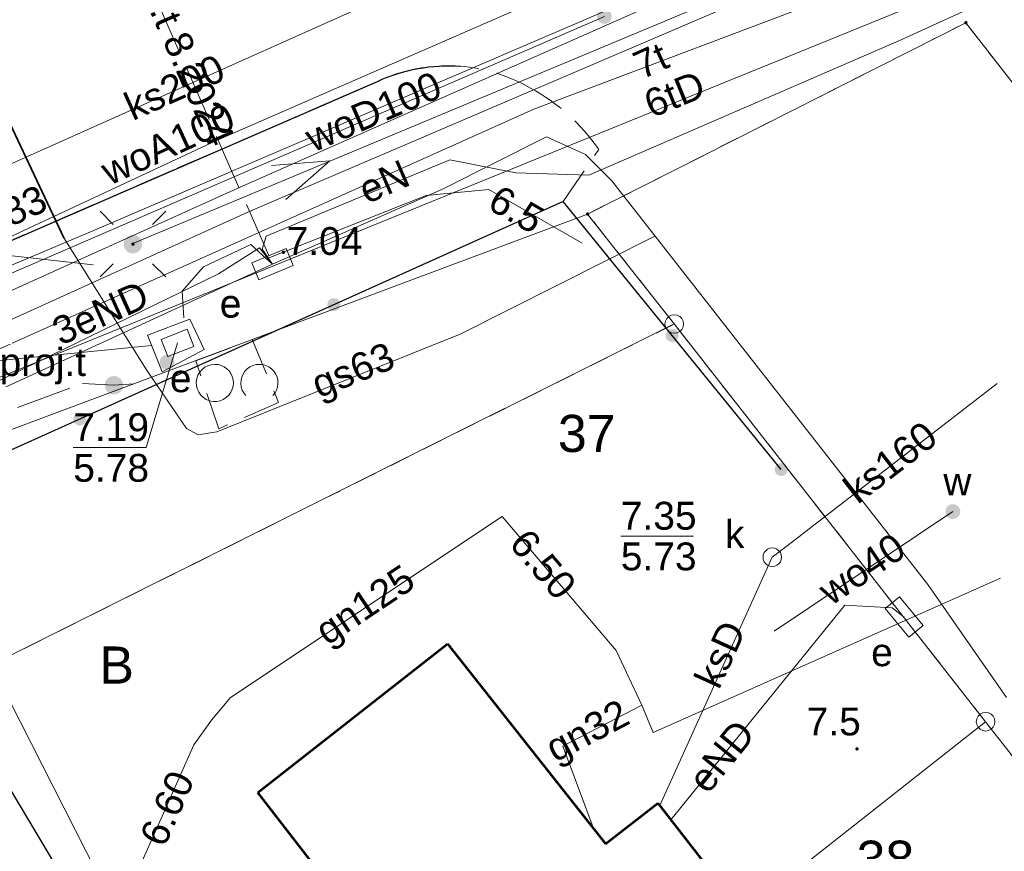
# Model space of a CAD drawing. Extents: x 5474185 to 5474933, y 5916077 to 5916824.
# Tile 234 of 256: x 5474776 to 5474802, y 5916254 to 5916277. Entities that reach past the tile are written whole.
import ezdxf
from ezdxf.enums import TextEntityAlignment as Align

# ---------------------------------------------------------------- set-up
doc = ezdxf.new("R2010")
doc.units = 0
for name, pattern in [('PRZER1-1', [1, 0.5, -0.5]), ('PRZER2-1', [1.5, 1, -0.5]), ('PRZER3-1', [2, 1.5, -0.5])]:
    doc.linetypes.add(name, pattern=pattern)
for name, color, linetype, lineweight in [('GEPPGD', 253, 'CONTINUOUS', 18), ('GESBLO', 253, 'CONTINUOUS', 18), ('GESBZO', 253, 'CONTINUOUS', 50), ('GESDZI', 253, 'CONTINUOUS', 18), ('GESDZI_O', 253, 'CONTINUOUS', 18), ('GESUZY', 253, 'CONTINUOUS', 18), ('GESUZY_O', 253, 'CONTINUOUS', 18), ('GSLKOG', 253, 'CONTINUOUS', 35), ('GSLKRW', 253, 'CONTINUOUS', 25), ('GSPWPN', 253, 'CONTINUOUS', 13), ('GSPWPN_O', 253, 'CONTINUOUS', 13), ('GSPWPS', 253, 'CONTINUOUS', 13), ('GSPWPS_O', 253, 'CONTINUOUS', 13), ('GSSKOA', 253, 'CONTINUOUS', 18), ('GSSKOD', 253, 'CONTINUOUS', 18), ('GSSZAD', 254, 'CONTINUOUS', 18), ('GULEPR', 254, 'CONTINUOUS', 18), ('GULEPR_O', 254, 'CONTINUOUS', 18), ('GULGPR', 254, 'CONTINUOUS', 18), ('GULGPR_O', 254, 'CONTINUOUS', 18), ('GULKPR', 7, 'CONTINUOUS', 18), ('GULKPR_O', 254, 'CONTINUOUS', 18), ('GULLOB', 254, 'CONTINUOUS', 35), ('GULTPR', 254, 'CONTINUOUS', 18), ('GULTPR_O', 254, 'CONTINUOUS', 18), ('GULWPR', 7, 'CONTINUOUS', 18), ('GULWPR_O', 254, 'CONTINUOUS', 18), ('GUPEMO', 254, 'CONTINUOUS', 18), ('GUPESE', 254, 'CONTINUOUS', 18), ('GUPESE_O', 254, 'CONTINUOUS', 18), ('GUPEUT', 254, 'CONTINUOUS', 18), ('GUPEUT_O', 254, 'CONTINUOUS', 18), ('GUPIWZ', 253, 'CONTINUOUS', 18), ('GUPIWZ_O', 253, 'CONTINUOUS', 18), ('GUPKSD', 61, 'CONTINUOUS', 18), ('GUPPRZ_O', 40, 'CONTINUOUS', 18), ('GUPTST', 253, 'CONTINUOUS', 18), ('GUPTST_O', 253, 'CONTINUOUS', 18), ('GUPWZA', 253, 'CONTINUOUS', 18), ('GUPWZA_O', 253, 'CONTINUOUS', 18), ('GUSIKP', 253, 'CONTINUOUS', 18)]:
    doc.layers.add(name, color=color, linetype=linetype, lineweight=lineweight)
doc.styles.add('Arial', font='arial.ttf')

msp = doc.modelspace()

# ---------------------------------------------------------------- hatches: boundary and pattern name
at = {"layer": 'GEPPGD'}
for points in [[(5474801.37, 5916276.545), (5474801.356094, 5916276.547202), (5474801.34355, 5916276.553594), (5474801.333594, 5916276.56355), (5474801.327202, 5916276.576094), (5474801.325, 5916276.59), (5474801.327202, 5916276.603906), (5474801.333594, 5916276.61645), (5474801.34355, 5916276.626406), (5474801.356094, 5916276.632798), (5474801.37, 5916276.635), (5474801.383906, 5916276.632798), (5474801.39645, 5916276.626406), (5474801.406406, 5916276.61645), (5474801.412798, 5916276.603906), (5474801.415, 5916276.59), (5474801.412798, 5916276.576094), (5474801.406406, 5916276.56355), (5474801.39645, 5916276.553594), (5474801.383906, 5916276.547202)], [(5474791.19, 5916271.395), (5474791.176094, 5916271.397202), (5474791.16355, 5916271.403594), (5474791.153594, 5916271.41355), (5474791.147202, 5916271.426094), (5474791.145, 5916271.44), (5474791.147202, 5916271.453906), (5474791.153594, 5916271.46645), (5474791.16355, 5916271.476406), (5474791.176094, 5916271.482798), (5474791.19, 5916271.485), (5474791.203906, 5916271.482798), (5474791.21645, 5916271.476406), (5474791.226406, 5916271.46645), (5474791.232798, 5916271.453906), (5474791.235, 5916271.44), (5474791.232798, 5916271.426094), (5474791.226406, 5916271.41355), (5474791.21645, 5916271.403594), (5474791.203906, 5916271.397202)]]:
    msp.add_hatch(color=256, dxfattribs=at).paths.add_polyline_path(points)
at = {"layer": 'GSLKOG'}
for points in [[(5474784.341572, 5916268.826083), (5474784.297104, 5916268.836552), (5474784.256862, 5916268.858176), (5474784.223586, 5916268.889478), (5474784.199547, 5916268.928326), (5474784.186381, 5916268.972071), (5474784.184986, 5916269.017734), (5474784.195456, 5916269.062202), (5474784.21708, 5916269.102445), (5474784.248382, 5916269.13572), (5474784.287229, 5916269.15976), (5474784.330974, 5916269.172926), (5474784.376638, 5916269.174321), (5474784.421106, 5916269.163851), (5474784.461348, 5916269.142227), (5474784.494624, 5916269.110925), (5474784.518663, 5916269.072078), (5474784.531829, 5916269.028332), (5474784.533224, 5916268.982669), (5474784.522754, 5916268.938201), (5474784.50113, 5916268.897959), (5474784.469828, 5916268.864683), (5474784.430981, 5916268.840643), (5474784.387236, 5916268.827477)], [(5474784.341572, 5916268.826083), (5474784.297104, 5916268.836552), (5474784.256862, 5916268.858176), (5474784.223586, 5916268.889478), (5474784.199547, 5916268.928326), (5474784.186381, 5916268.972071), (5474784.184986, 5916269.017734), (5474784.195456, 5916269.062202), (5474784.21708, 5916269.102445), (5474784.248382, 5916269.13572), (5474784.287229, 5916269.15976), (5474784.330974, 5916269.172926), (5474784.376638, 5916269.174321), (5474784.421106, 5916269.163851), (5474784.461348, 5916269.142227), (5474784.494624, 5916269.110925), (5474784.518663, 5916269.072078), (5474784.531829, 5916269.028332), (5474784.533224, 5916268.982669), (5474784.522754, 5916268.938201), (5474784.50113, 5916268.897959), (5474784.469828, 5916268.864683), (5474784.430981, 5916268.840643), (5474784.387236, 5916268.827477)], [(5474793.447047, 5916267.995923), (5474793.402605, 5916268.006502), (5474793.362414, 5916268.028222), (5474793.329215, 5916268.059604), (5474793.305269, 5916268.098509), (5474793.292209, 5916268.142287), (5474793.290923, 5916268.187953), (5474793.301502, 5916268.232395), (5474793.323222, 5916268.272586), (5474793.354604, 5916268.305785), (5474793.393509, 5916268.329731), (5474793.437287, 5916268.342791), (5474793.482953, 5916268.344077), (5474793.527395, 5916268.333498), (5474793.567586, 5916268.311778), (5474793.600785, 5916268.280396), (5474793.624731, 5916268.241491), (5474793.637791, 5916268.197713), (5474793.639077, 5916268.152047), (5474793.628498, 5916268.107605), (5474793.606778, 5916268.067414), (5474793.575396, 5916268.034215), (5474793.536491, 5916268.010269), (5474793.492713, 5916267.997209)], [(5474793.447047, 5916267.995923), (5474793.402605, 5916268.006502), (5474793.362414, 5916268.028222), (5474793.329215, 5916268.059604), (5474793.305269, 5916268.098509), (5474793.292209, 5916268.142287), (5474793.290923, 5916268.187953), (5474793.301502, 5916268.232395), (5474793.323222, 5916268.272586), (5474793.354604, 5916268.305785), (5474793.393509, 5916268.329731), (5474793.437287, 5916268.342791), (5474793.482953, 5916268.344077), (5474793.527395, 5916268.333498), (5474793.567586, 5916268.311778), (5474793.600785, 5916268.280396), (5474793.624731, 5916268.241491), (5474793.637791, 5916268.197713), (5474793.639077, 5916268.152047), (5474793.628498, 5916268.107605), (5474793.606778, 5916268.067414), (5474793.575396, 5916268.034215), (5474793.536491, 5916268.010269), (5474793.492713, 5916267.997209)], [(5474777.503362, 5916265.745679), (5474777.458894, 5916265.756149), (5474777.418652, 5916265.777773), (5474777.385376, 5916265.809075), (5474777.361337, 5916265.847922), (5474777.348171, 5916265.891668), (5474777.346776, 5916265.937331), (5474777.357246, 5916265.981799), (5474777.37887, 5916266.022041), (5474777.410172, 5916266.055317), (5474777.449019, 5916266.079357), (5474777.492764, 5916266.092523), (5474777.538428, 5916266.093917), (5474777.582896, 5916266.083448), (5474777.623138, 5916266.061824), (5474777.656414, 5916266.030522), (5474777.680453, 5916265.991674), (5474777.693619, 5916265.947929), (5474777.695014, 5916265.902266), (5474777.684544, 5916265.857798), (5474777.66292, 5916265.817555), (5474777.631618, 5916265.78428), (5474777.592771, 5916265.76024), (5474777.549026, 5916265.747074)], [(5474777.503362, 5916265.745679), (5474777.458894, 5916265.756149), (5474777.418652, 5916265.777773), (5474777.385376, 5916265.809075), (5474777.361337, 5916265.847922), (5474777.348171, 5916265.891668), (5474777.346776, 5916265.937331), (5474777.357246, 5916265.981799), (5474777.37887, 5916266.022041), (5474777.410172, 5916266.055317), (5474777.449019, 5916266.079357), (5474777.492764, 5916266.092523), (5474777.538428, 5916266.093917), (5474777.582896, 5916266.083448), (5474777.623138, 5916266.061824), (5474777.656414, 5916266.030522), (5474777.680453, 5916265.991674), (5474777.693619, 5916265.947929), (5474777.695014, 5916265.902266), (5474777.684544, 5916265.857798), (5474777.66292, 5916265.817555), (5474777.631618, 5916265.78428), (5474777.592771, 5916265.76024), (5474777.549026, 5916265.747074)], [(5474796.382047, 5916264.385923), (5474796.337605, 5916264.396502), (5474796.297414, 5916264.418222), (5474796.264215, 5916264.449604), (5474796.240269, 5916264.488509), (5474796.227209, 5916264.532287), (5474796.225923, 5916264.577953), (5474796.236502, 5916264.622395), (5474796.258222, 5916264.662586), (5474796.289604, 5916264.695785), (5474796.328509, 5916264.719731), (5474796.372287, 5916264.732791), (5474796.417953, 5916264.734077), (5474796.462395, 5916264.723498), (5474796.502586, 5916264.701778), (5474796.535785, 5916264.670396), (5474796.559731, 5916264.631491), (5474796.572791, 5916264.587713), (5474796.574077, 5916264.542047), (5474796.563498, 5916264.497605), (5474796.541778, 5916264.457414), (5474796.510396, 5916264.424215), (5474796.471491, 5916264.400269), (5474796.427713, 5916264.387209)]]:
    msp.add_hatch(color=256, dxfattribs=at).paths.add_polyline_path(points)
at = {"layer": 'GSPWPN'}
msp.add_hatch(color=256, dxfattribs=at).paths.add_polyline_path([(5474798.44, 5916256.995), (5474798.428353, 5916256.996533), (5474798.4175, 5916257.001029), (5474798.40818, 5916257.00818), (5474798.401029, 5916257.0175), (5474798.396533, 5916257.028353), (5474798.395, 5916257.04), (5474798.396533, 5916257.051647), (5474798.401029, 5916257.0625), (5474798.40818, 5916257.07182), (5474798.4175, 5916257.078971), (5474798.428353, 5916257.083467), (5474798.44, 5916257.085), (5474798.451647, 5916257.083467), (5474798.4625, 5916257.078971), (5474798.47182, 5916257.07182), (5474798.478971, 5916257.0625), (5474798.483467, 5916257.051647), (5474798.485, 5916257.04), (5474798.483467, 5916257.028353), (5474798.478971, 5916257.0175), (5474798.47182, 5916257.00818), (5474798.4625, 5916257.001029), (5474798.451647, 5916256.996533)])
at = {"layer": 'GSPWPS'}
msp.add_hatch(color=256, dxfattribs=at).paths.add_polyline_path([(5474783, 5916270.365), (5474782.988353, 5916270.366533), (5474782.9775, 5916270.371029), (5474782.96818, 5916270.37818), (5474782.961029, 5916270.3875), (5474782.956533, 5916270.398353), (5474782.955, 5916270.41), (5474782.956533, 5916270.421647), (5474782.961029, 5916270.4325), (5474782.96818, 5916270.44182), (5474782.9775, 5916270.448971), (5474782.988353, 5916270.453467), (5474783, 5916270.455), (5474783.011647, 5916270.453467), (5474783.0225, 5916270.448971), (5474783.03182, 5916270.44182), (5474783.038971, 5916270.4325), (5474783.043467, 5916270.421647), (5474783.045, 5916270.41), (5474783.043467, 5916270.398353), (5474783.038971, 5916270.3875), (5474783.03182, 5916270.37818), (5474783.0225, 5916270.371029), (5474783.011647, 5916270.366533)])
at = {"layer": 'GUPEMO'}
msp.add_hatch(color=256, dxfattribs=at).paths.add_polyline_path([(5474778.95, 5916270.38), (5474778.885295, 5916270.388519), (5474778.825, 5916270.413494), (5474778.773223, 5916270.453223), (5474778.733494, 5916270.505), (5474778.708519, 5916270.565295), (5474778.7, 5916270.63), (5474778.708519, 5916270.694705), (5474778.733494, 5916270.755), (5474778.773223, 5916270.806777), (5474778.825, 5916270.846506), (5474778.885295, 5916270.871481), (5474778.95, 5916270.88), (5474779.014705, 5916270.871481), (5474779.075, 5916270.846506), (5474779.126777, 5916270.806777), (5474779.166506, 5916270.755), (5474779.191481, 5916270.694705), (5474779.2, 5916270.63), (5474779.191481, 5916270.565295), (5474779.166506, 5916270.505), (5474779.126777, 5916270.453223), (5474779.075, 5916270.413494), (5474779.014705, 5916270.388519)])
at = {"layer": 'GUPEMO', "extrusion": (0, 0, -1)}
msp.add_hatch(color=256, dxfattribs=at).paths.add_polyline_path([(-5474778.952013, 5916270.585045), (-5474778.963788, 5916270.587164), (-5474778.974849, 5916270.592483), (-5474778.983417, 5916270.599862), (-5474778.990557, 5916270.610503), (-5474778.994323, 5916270.622223), (-5474778.994986, 5916270.631113), (-5474778.993117, 5916270.642881), (-5474778.988133, 5916270.653893), (-5474778.980065, 5916270.663482), (-5474778.971281, 5916270.66965), (-5474778.961881, 5916270.673403), (-5474778.948913, 5916270.674987), (-5474778.936551, 5916270.672943), (-5474778.925521, 5916270.66776), (-5474778.915236, 5916270.658574), (-5474778.908715, 5916270.647903), (-5474778.905468, 5916270.636476), (-5474778.90539, 5916270.624091), (-5474778.90813, 5916270.61351), (-5474778.913133, 5916270.604196), (-5474778.920459, 5916270.596054), (-5474778.929534, 5916270.589923), (-5474778.94018, 5916270.586084)])
at = {"layer": 'GUPEUT'}
msp.add_hatch(color=256, dxfattribs=at).paths.add_polyline_path([(5474779.87, 5916267.25), (5474779.818236, 5916267.256815), (5474779.77, 5916267.276795), (5474779.728579, 5916267.308579), (5474779.696795, 5916267.35), (5474779.676815, 5916267.398236), (5474779.67, 5916267.45), (5474779.676815, 5916267.501764), (5474779.696795, 5916267.55), (5474779.728579, 5916267.591421), (5474779.77, 5916267.623205), (5474779.818236, 5916267.643185), (5474779.87, 5916267.65), (5474779.921764, 5916267.643185), (5474779.97, 5916267.623205), (5474780.011421, 5916267.591421), (5474780.043205, 5916267.55), (5474780.063185, 5916267.501764), (5474780.07, 5916267.45), (5474780.063185, 5916267.398236), (5474780.043205, 5916267.35), (5474780.011421, 5916267.308579), (5474779.97, 5916267.276795), (5474779.921764, 5916267.256815)])
at = {"layer": 'GUPTST'}
msp.add_hatch(color=256, dxfattribs=at).paths.add_polyline_path([(5474778.44, 5916266.58), (5474778.375295, 5916266.588519), (5474778.315, 5916266.613494), (5474778.263223, 5916266.653223), (5474778.223494, 5916266.705), (5474778.198519, 5916266.765295), (5474778.19, 5916266.83), (5474778.198519, 5916266.894705), (5474778.223494, 5916266.955), (5474778.263223, 5916267.006777), (5474778.315, 5916267.046506), (5474778.375295, 5916267.071481), (5474778.44, 5916267.08), (5474778.504705, 5916267.071481), (5474778.565, 5916267.046506), (5474778.616777, 5916267.006777), (5474778.656506, 5916266.955), (5474778.681481, 5916266.894705), (5474778.69, 5916266.83), (5474778.681481, 5916266.765295), (5474778.656506, 5916266.705), (5474778.616777, 5916266.653223), (5474778.565, 5916266.613494), (5474778.504705, 5916266.588519)])
at = {"layer": 'GUPWZA'}
for points in [[(5474791.615781, 5916276.561472), (5474791.565223, 5916276.574505), (5474791.519762, 5916276.600179), (5474791.482494, 5916276.636745), (5474791.45596, 5916276.68171), (5474791.441968, 5916276.732011), (5474791.441472, 5916276.784219), (5474791.454505, 5916276.834777), (5474791.480179, 5916276.880238), (5474791.516745, 5916276.917506), (5474791.56171, 5916276.94404), (5474791.612011, 5916276.958032), (5474791.664219, 5916276.958528), (5474791.714777, 5916276.945495), (5474791.760238, 5916276.919821), (5474791.797506, 5916276.883255), (5474791.82404, 5916276.83829), (5474791.838032, 5916276.787989), (5474791.838528, 5916276.735781), (5474791.825495, 5916276.685223), (5474791.799821, 5916276.639762), (5474791.763255, 5916276.602494), (5474791.71829, 5916276.57596), (5474791.667989, 5916276.561968)], [(5474801.034436, 5916263.230522), (5474800.982315, 5916263.233583), (5474800.932763, 5916263.250029), (5474800.889155, 5916263.27874), (5474800.854465, 5916263.317759), (5474800.831055, 5916263.364427), (5474800.820522, 5916263.415564), (5474800.823583, 5916263.467685), (5474800.840029, 5916263.517237), (5474800.86874, 5916263.560845), (5474800.907759, 5916263.595535), (5474800.954427, 5916263.618945), (5474801.005564, 5916263.629478), (5474801.057685, 5916263.626417), (5474801.107237, 5916263.609971), (5474801.150845, 5916263.58126), (5474801.185535, 5916263.542241), (5474801.208945, 5916263.495573), (5474801.219478, 5916263.444436), (5474801.216417, 5916263.392315), (5474801.199971, 5916263.342763), (5474801.17126, 5916263.299155), (5474801.132241, 5916263.264465), (5474801.085573, 5916263.241055)]]:
    msp.add_hatch(color=256, dxfattribs=at).paths.add_polyline_path(points)

# ---------------------------------------------------------------- linework, layer by layer
at = {"layer": 'GEPPGD', "elevation": 10.24, "flags": 128}
for points in [[(5474793.52, 5916268.73), (5474793.597254, 5916268.717764), (5474793.666946, 5916268.682254), (5474793.722254, 5916268.626946), (5474793.757764, 5916268.557254), (5474793.77, 5916268.48), (5474793.757764, 5916268.402746), (5474793.722254, 5916268.333054), (5474793.666946, 5916268.277746), (5474793.597254, 5916268.242236), (5474793.52, 5916268.23), (5474793.442746, 5916268.242236), (5474793.373054, 5916268.277746), (5474793.317746, 5916268.333054), (5474793.282236, 5916268.402746), (5474793.27, 5916268.48), (5474793.282236, 5916268.557254), (5474793.317746, 5916268.626946), (5474793.373054, 5916268.682254), (5474793.442746, 5916268.717764), (5474793.52, 5916268.73)], [(5474801.9, 5916258.02), (5474801.977254, 5916258.007764), (5474802.046946, 5916257.972254), (5474802.102254, 5916257.916946), (5474802.137764, 5916257.847254), (5474802.15, 5916257.77), (5474802.137764, 5916257.692746), (5474802.102254, 5916257.623054), (5474802.046946, 5916257.567746), (5474801.977254, 5916257.532236), (5474801.9, 5916257.52), (5474801.822746, 5916257.532236), (5474801.753054, 5916257.567746), (5474801.697746, 5916257.623054), (5474801.662236, 5916257.692746), (5474801.65, 5916257.77), (5474801.662236, 5916257.847254), (5474801.697746, 5916257.916946), (5474801.753054, 5916257.972254), (5474801.822746, 5916258.007764), (5474801.9, 5916258.02)]]:
    msp.add_lwpolyline(points, close=True, dxfattribs=at)
at = {"layer": 'GESBLO', "linetype": 'Continuous', "lineweight": 13}
for p, q in [((5474782.31, 5916255.87, 10.18), (5474787.42, 5916259.87, 10.18)), ((5474787.42, 5916259.87, 10.18), (5474791.67, 5916254.48, 10.18)), ((5474786.51, 5916250.46, 10.18), (5474782.31, 5916255.87, 10.18)), ((5474791.67, 5916254.48, 10.18), (5474793.08, 5916255.58, 10.18)), ((5474793.08, 5916255.58, 10.18), (5474796.13, 5916251.65, 10.18))]:
    msp.add_line(p, q, dxfattribs=at)
at = {"layer": 'GESBZO', "linetype": 'Continuous', "lineweight": 53}
for p, q in [((5474782.31, 5916255.87, 10.18), (5474787.42, 5916259.87, 10.18)), ((5474787.42, 5916259.87, 10.18), (5474791.67, 5916254.48, 10.18)), ((5474786.51, 5916250.46, 10.18), (5474782.31, 5916255.87, 10.18)), ((5474791.67, 5916254.48, 10.18), (5474793.08, 5916255.58, 10.18)), ((5474793.08, 5916255.58, 10.18), (5474796.13, 5916251.65, 10.18))]:
    msp.add_line(p, q, dxfattribs=at)
at = {"layer": 'GESDZI', "linetype": 'Continuous', "lineweight": 13}
for p, q in [((5474791.19, 5916271.44, 10.22), (5474801.37, 5916276.59, 10.22)), ((5474801.37, 5916276.59, 10.22), (5474804.69, 5916272.31, 10.22)), ((5474770.72, 5916263.78, 10.22), (5474791.19, 5916271.44, 10.22)), ((5474791.19, 5916271.44, 10.22), (5474770.72, 5916263.78, 10.22)), ((5474793.52, 5916268.48, 10.22), (5474791.19, 5916271.44, 10.22)), ((5474775.14, 5916259.3, 10.22), (5474793.52, 5916268.48, 10.22)), ((5474793.52, 5916268.48, 10.22), (5474775.14, 5916259.3, 10.22)), ((5474801.9, 5916257.77, 10.22), (5474793.52, 5916268.48, 10.22)), ((5474781.87, 5916246.08, 10.22), (5474775.14, 5916259.3, 10.22)), ((5474775.14, 5916259.3, 10.22), (5474781.87, 5916246.08, 10.22)), ((5474801.9, 5916257.77, 10.22), (5474783.85, 5916243.55, 10.22)), ((5474783.85, 5916243.55, 10.22), (5474801.9, 5916257.77, 10.22)), ((5474810.28, 5916247.07, 10.22), (5474801.9, 5916257.77, 10.22))]:
    msp.add_line(p, q, dxfattribs=at)
at = {"layer": 'GESUZY', "linetype": 'PRZER1-1', "lineweight": 13}
for p, q in [((5474791.19, 5916271.44, 10.08), (5474801.37, 5916276.59, 10.08)), ((5474801.37, 5916276.59, 10.08), (5474804.69, 5916272.31, 10.08)), ((5474793.52, 5916268.48, 10.08), (5474791.19, 5916271.44, 10.08)), ((5474793.52, 5916268.48, 10.08), (5474775.14, 5916259.3, 10.08)), ((5474775.14, 5916259.3, 10.08), (5474793.52, 5916268.48, 10.08)), ((5474801.9, 5916257.77, 10.08), (5474793.52, 5916268.48, 10.08)), ((5474810.28, 5916247.07, 10.08), (5474801.9, 5916257.77, 10.08))]:
    msp.add_line(p, q, dxfattribs=at)
at = {"layer": 'GSLKOG', "linetype": 'Continuous', "lineweight": 30}
for p, q in [((5474790.53, 5916271.78, 10.18), (5474771.35, 5916263.14, 10.18)), ((5474796.4, 5916264.56, 10.18), (5474790.53, 5916271.78, 10.18)), ((5474771.35, 5916263.14, 10.18), (5474778.7, 5916250.83, 10.18))]:
    msp.add_line(p, q, dxfattribs=at)
at = {"layer": 'GSLKRW', "linetype": 'Continuous', "lineweight": 30, "elevation": 10.18, "flags": 128}
msp.add_lwpolyline([(5474774.66, 5916270.29), (5474785.53, 5916275.01)], dxfattribs=at)
at = {"layer": 'GSLKRW', "linetype": 'Continuous', "lineweight": 30, "extrusion": (0, 0, -1)}
msp.add_arc((-5474787.446846, 5916270.861501, -10.18), 4.569939, 65.200339, 94.054943, dxfattribs=at)
at = {"layer": 'GSSKOA', "linetype": 'PRZER3-1', "lineweight": 13, "elevation": 10.18}
msp.add_lwpolyline([(5474774.66, 5916270.29), (5474785.53, 5916275.01)], dxfattribs=at)
at = {"layer": 'GSSKOA', "linetype": 'PRZER3-1', "lineweight": 13, "extrusion": (0, 0, -1)}
msp.add_arc((-5474787.446846, 5916270.861501, -10.18), 4.569939, 65.200339, 94.054943, dxfattribs=at)
at = {"layer": 'GSSKOD', "linetype": 'PRZER2-1', "lineweight": 13, "elevation": 10.18}
for points in [[(5474785.53, 5916275.01), (5474774.66, 5916270.29), (5474768.21, 5916267.41), (5474765.5, 5916266.15), (5474766.98, 5916262.73), (5474765.52, 5916262.06), (5474765.66, 5916261.74), (5474765.75, 5916261.81)], [(5474765.75, 5916261.81), (5474766.95, 5916262.31), (5474767.42, 5916262.52), (5474770.23, 5916263.72), (5474770.69, 5916263.94), (5474771.35, 5916263.14), (5474790.53, 5916271.78), (5474791.49, 5916273.18)]]:
    msp.add_lwpolyline(points, dxfattribs=at)
at = {"layer": 'GSSKOD', "linetype": 'PRZER2-1', "lineweight": 13}
for centre, radius, start, end in [((5474787.419269, 5916271.012163, 10.18), 4.421769, 59.702607, 115.294147), ((5474787.167877, 5916270.211118, 10.18), 5.243568, 34.485318, 61.747038)]:
    msp.add_arc(centre, radius, start, end, dxfattribs=at)
at = {"layer": 'GSSZAD', "linetype": 'PRZER2-1', "lineweight": 13}
for p, q in [((5474780.64, 5916267.49, 10.1), (5474782.16, 5916268.06, 10.1)), ((5474782.16, 5916268.06, 10.1), (5474782.87, 5916266.37, 10.1)), ((5474781.26, 5916265.66, 10.1), (5474780.64, 5916267.49, 10.1)), ((5474782.87, 5916266.37, 10.1), (5474781.26, 5916265.66, 10.1))]:
    msp.add_line(p, q, dxfattribs=at)
at = {"layer": 'GSSZAD', "elevation": 10.1, "flags": 128}
msp.add_lwpolyline([(5474781.155, 5916267.393208), (5474781.241824, 5916267.385612), (5474781.32601, 5916267.363054), (5474781.405, 5916267.326221), (5474781.476394, 5916267.27623), (5474781.538022, 5916267.214602), (5474781.588013, 5916267.143208), (5474781.624846, 5916267.064218), (5474781.647404, 5916266.980032), (5474781.655, 5916266.893208), (5474781.647404, 5916266.806384), (5474781.624846, 5916266.722198), (5474781.588013, 5916266.643208), (5474781.532875, 5916266.565778), (5474781.464079, 5916266.500181), (5474781.384113, 5916266.44879), (5474781.295866, 5916266.413462), (5474781.202528, 5916266.395472), (5474781.107472, 5916266.395472), (5474781.014134, 5916266.413462), (5474780.925887, 5916266.44879), (5474780.845921, 5916266.500181), (5474780.777125, 5916266.565778), (5474780.721987, 5916266.643208), (5474780.6825, 5916266.729674), (5474780.660089, 5916266.822051), (5474780.655566, 5916266.916999), (5474780.669094, 5916267.011087), (5474780.700184, 5916267.100916), (5474780.747712, 5916267.183236), (5474780.80996, 5916267.255075), (5474780.88468, 5916267.313835), (5474780.969169, 5916267.357392), (5474781.060374, 5916267.384172), (5474781.155, 5916267.393208)], close=True, dxfattribs=at)
msp.add_lwpolyline([(5474781.989697, 5916266.551809), (5474781.934845, 5916266.622155), (5474781.893367, 5916266.701129), (5474781.866581, 5916266.786216), (5474781.855342, 5916266.874709), (5474781.860007, 5916266.96379), (5474781.880427, 5916267.050625), (5474781.915952, 5916267.13245), (5474781.965451, 5916267.20666), (5474782.02735, 5916267.270892), (5474782.099678, 5916267.323104), (5474782.180132, 5916267.361632), (5474782.266152, 5916267.385251), (5474782.355, 5916267.393208), (5474782.443848, 5916267.385251), (5474782.529868, 5916267.361632), (5474782.610322, 5916267.323104), (5474782.68265, 5916267.270892), (5474782.744549, 5916267.20666), (5474782.794048, 5916267.13245), (5474782.829573, 5916267.050625), (5474782.849993, 5916266.96379), (5474782.854658, 5916266.874709), (5474782.843419, 5916266.786216), (5474782.816633, 5916266.701129), (5474782.775155, 5916266.622155), (5474782.720303, 5916266.551809)], dxfattribs=at)
at = {"layer": 'GULEPR', "linetype": 'Continuous', "lineweight": 13}
for p, q in [((5474800.5, 5916279.66, 10.14), (5474778.95, 5916270.65, 10.14)), ((5474799.57, 5916276.1, 10.14), (5474804.3, 5916278.27, 10.14)), ((5474791.22, 5916272.49, 10.14), (5474799.57, 5916276.1, 10.14)), ((5474787.28, 5916272.11, 10.14), (5474790.08, 5916273.52, 10.14)), ((5474790.08, 5916273.52, 10.14), (5474791.13, 5916273.04, 10.14)), ((5474791.13, 5916273.04, 10.14), (5474791.84, 5916272.33, 10.14)), ((5474782.54, 5916270.84, 10.14), (5474787.48, 5916272.9, 10.14)), ((5474787.48, 5916272.9, 10.14), (5474789.26, 5916272.55, 10.14)), ((5474789.26, 5916272.55, 10.14), (5474791.22, 5916272.49, 10.14)), ((5474791.84, 5916272.33, 10.14), (5474800.35, 5916261.47, 10.14)), ((5474782.55, 5916270.23, 10.14), (5474786.84, 5916271.94, 10.14)), ((5474782.71, 5916270.09, 10.14), (5474787.28, 5916272.11, 10.14)), ((5474786.84, 5916271.94, 10.14), (5474788.53, 5916272.1, 10.14)), ((5474788.53, 5916272.1, 10.14), (5474791.04, 5916270.66, 10.14)), ((5474782.43, 5916270.49, 10.14), (5474782.54, 5916270.84, 10.14)), ((5474780.85, 5916270.02, 10.14), (5474782.12, 5916270.62, 10.14)), ((5474781.25, 5916269.83, 10.14), (5474782.36, 5916270.53, 10.14)), ((5474782.12, 5916270.62, 10.14), (5474782.55, 5916270.23, 10.14)), ((5474782.36, 5916270.53, 10.14), (5474782.71, 5916270.09, 10.14)), ((5474782.71, 5916270.09, 10.14), (5474782.43, 5916270.49, 10.14)), ((5474756.55, 5916258.05, 10.14), (5474782.71, 5916270.09, 10.14)), ((5474780.28, 5916269.36, 10.14), (5474780.85, 5916270.02, 10.14)), ((5474769.3, 5916264.01, 10.14), (5474781.25, 5916269.83, 10.14)), ((5474780.32, 5916268.65, 10.14), (5474780.28, 5916269.36, 10.14)), ((5474800.35, 5916261.47, 10.14), (5474802.46, 5916258.42, 10.14)), ((5474798.11, 5916260.91, 10.14), (5474793.43, 5916255.13, 10.14)), ((5474799.39, 5916260.84, 10.14), (5474798.11, 5916260.91, 10.14)), ((5474799.71, 5916260.59, 10.14), (5474799.39, 5916260.84, 10.14))]:
    msp.add_line(p, q, dxfattribs=at)
at = {"layer": 'GULEPR', "linetype": 'Continuous', "lineweight": 18, "elevation": 10.14, "flags": 128}
for points in [[(5474750.42, 5916273.12), (5474777.88, 5916270.07)], [(5474782.55, 5916270.23), (5474782.71, 5916270.09)], [(5474773.28, 5916267.29), (5474779.45, 5916267.9)]]:
    msp.add_lwpolyline(points, dxfattribs=at)
at = {"layer": 'GULEPR', "elevation": 10.14, "flags": 128}
msp.add_lwpolyline([(5474783.063952, 5916271.828091), (5474784.254994, 5916272.868004), (5474782.678212, 5916272.750698)], dxfattribs=at)
at = {"layer": 'GULGPR', "linetype": 'Continuous', "lineweight": 13}
for p, q in [((5474842.34, 5916298.95, 10.14), (5474781.76, 5916272.13, 10.14)), ((5474842.34, 5916298.95, 10.14), (5474781.76, 5916272.13, 10.14)), ((5474773.01, 5916279.46, 10.14), (5474777.09, 5916270.8, 10.14)), ((5474781.76, 5916272.13, 10.14), (5474755.57, 5916260.3, 10.14)), ((5474781.76, 5916272.13, 10.14), (5474755.57, 5916260.3, 10.14)), ((5474777.09, 5916270.8, 10.14), (5474779.32, 5916267.25, 10.14)), ((5474787.76, 5916268.21, 10.14), (5474793, 5916270.84, 10.14)), ((5474781.21, 5916265.58, 10.14), (5474787.76, 5916268.21, 10.14)), ((5474779.32, 5916267.25, 10.14), (5474780.39, 5916265.67, 10.14)), ((5474780.39, 5916265.67, 10.14), (5474780.71, 5916265.5, 10.14)), ((5474780.71, 5916265.5, 10.14), (5474781.21, 5916265.58, 10.14)), ((5474781.58, 5916258.42, 10.14), (5474788.89, 5916263.3, 10.14)), ((5474788.89, 5916263.3, 10.14), (5474791.96, 5916259.69, 10.14)), ((5474791.96, 5916259.69, 10.14), (5474792.65, 5916258.22, 10.14)), ((5474781.07, 5916257.81, 10.14), (5474781.58, 5916258.42, 10.14)), ((5474790.52, 5916257.11, 10.14), (5474792.65, 5916258.22, 10.14)), ((5474792.65, 5916258.22, 10.14), (5474792.95, 5916257.48, 10.14)), ((5474780.59, 5916257.15, 10.14), (5474781.07, 5916257.81, 10.14)), ((5474778.68, 5916252.86, 10.14), (5474780.59, 5916257.15, 10.14)), ((5474791.37, 5916254.85, 10.14), (5474790.52, 5916257.11, 10.14))]:
    msp.add_line(p, q, dxfattribs=at)
at = {"layer": 'GULGPR', "linetype": 'Continuous', "lineweight": 18, "elevation": 10.14, "flags": 128}
msp.add_lwpolyline([(5474792.95, 5916257.48), (5474802.3, 5916261.64)], dxfattribs=at)
at = {"layer": 'GULKPR', "linetype": 'Continuous', "lineweight": 13}
for p, q in [((5474796.56, 5916262.51, 10.14), (5474802.21, 5916266.88, 10.14)), ((5474796.16, 5916262.2, 10.14), (5474796.56, 5916262.51, 10.14))]:
    msp.add_line(p, q, dxfattribs=at)
at = {"layer": 'GULKPR', "linetype": 'Continuous', "lineweight": 18, "elevation": 10.14, "flags": 128}
for points in [[(5474765.57, 5916268.28), (5474794.63, 5916281.28)], [(5474793.13, 5916255.52), (5474796.16, 5916262.2)]]:
    msp.add_lwpolyline(points, dxfattribs=at)
at = {"layer": 'GULLOB', "linetype": 'Continuous', "lineweight": 35, "elevation": 10.12, "flags": 128}
msp.add_lwpolyline([(5474773.01, 5916279.46), (5474777.09, 5916270.8)], dxfattribs=at)
at = {"layer": 'GULTPR', "linetype": 'PRZER3-1', "lineweight": 13}
for p, q in [((5474782.61, 5916270.32, 10.14), (5474777.64, 5916281.63, 10.14)), ((5474773.97, 5916265.53, 10.14), (5474777.59, 5916266.88, 10.14)), ((5474777.59, 5916266.88, 10.14), (5474778.44, 5916266.83, 10.14))]:
    msp.add_line(p, q, dxfattribs=at)
at = {"layer": 'GULTPR', "linetype": 'Continuous', "lineweight": 13}
for p, q in [((5474777.92, 5916271.01, 10.14), (5474800.95, 5916280.9, 10.14)), ((5474789.74, 5916274.26, 10.14), (5474798.2, 5916277.46, 10.14)), ((5474770.24, 5916265.51, 10.14), (5474789.74, 5916274.26, 10.14)), ((5474770.13, 5916267.71, 10.14), (5474777.92, 5916271.01, 10.14))]:
    msp.add_line(p, q, dxfattribs=at)
at = {"layer": 'GULTPR', "linetype": 'Continuous', "lineweight": 18, "elevation": 10.14, "flags": 128}
msp.add_lwpolyline([(5474761.79, 5916261.53), (5474801.18, 5916277.56)], dxfattribs=at)
at = {"layer": 'GULTPR', "linetype": 'PRZER3-1', "lineweight": 18, "elevation": 10.14}
msp.add_lwpolyline([(5474778.98, 5916266.87), (5474778.44, 5916266.83)], dxfattribs=at)
at = {"layer": 'GULWPR', "linetype": 'Continuous', "lineweight": 13}
for p, q in [((5474782.04, 5916271.49, 10.14), (5474833.46, 5916293.52, 10.14)), ((5474819.99, 5916290.37, 10.14), (5474781.2, 5916273.42, 10.14)), ((5474791.64, 5916276.76, 10.14), (5474766.15, 5916265.73, 10.14)), ((5474752.87, 5916260.17, 10.14), (5474781.2, 5916273.42, 10.14)), ((5474755.87, 5916259.61, 10.14), (5474782.04, 5916271.49, 10.14))]:
    msp.add_line(p, q, dxfattribs=at)
at = {"layer": 'GULWPR', "linetype": 'Continuous', "lineweight": 18, "elevation": 10.14, "flags": 128}
msp.add_lwpolyline([(5474801.02, 5916263.43), (5474796.21, 5916260.21)], dxfattribs=at)
at = {"layer": 'GUPEMO', "elevation": 10.16, "flags": 128}
for points in [[(5474778.066117, 5916271.513883), (5474778.41967, 5916271.16033)], [(5474779.833883, 5916271.513883), (5474779.48033, 5916271.16033)], [(5474778.066117, 5916269.746117), (5474778.41967, 5916270.09967)], [(5474779.833883, 5916269.746117), (5474779.48033, 5916270.09967)]]:
    msp.add_lwpolyline(points, dxfattribs=at)
at = {"layer": 'GUPESE'}
for points in [[(5474783.076362, 5916270.512231, 10.16), (5474783.267602, 5916270.050249, 10.16), (5474782.343638, 5916269.667769, 10.16), (5474782.152398, 5916270.129751, 10.16)], [(5474799.200006, 5916260.818924, 10.16), (5474799.587143, 5916261.135349, 10.16), (5474800.219994, 5916260.361076, 10.16), (5474799.832857, 5916260.044651, 10.16)]]:
    msp.add_3dface(points, dxfattribs=at)
at = {"layer": 'GUPIWZ', "elevation": 10.18, "flags": 128}
msp.add_lwpolyline([(5474796.16, 5916262.45), (5474796.224705, 5916262.441481), (5474796.285, 5916262.416506), (5474796.336777, 5916262.376777), (5474796.376506, 5916262.325), (5474796.401481, 5916262.264705), (5474796.41, 5916262.2), (5474796.401481, 5916262.135295), (5474796.376506, 5916262.075), (5474796.336777, 5916262.023223), (5474796.285, 5916261.983494), (5474796.224705, 5916261.958519), (5474796.16, 5916261.95), (5474796.095295, 5916261.958519), (5474796.035, 5916261.983494), (5474795.983223, 5916262.023223), (5474795.943494, 5916262.075), (5474795.918519, 5916262.135295), (5474795.91, 5916262.2), (5474795.918519, 5916262.264705), (5474795.943494, 5916262.325), (5474795.983223, 5916262.376777), (5474796.035, 5916262.416506), (5474796.095295, 5916262.441481), (5474796.16, 5916262.45)], close=True, dxfattribs=at)
at = {"layer": 'GUPIWZ'}
msp.add_3dface([(5474780.590198, 5916267.873302, 10.18), (5474779.891434, 5916267.600854, 10.18), (5474779.709802, 5916268.066698, 10.18), (5474780.408566, 5916268.339146, 10.18)], dxfattribs=at)
at = {"layer": 'GUPKSD', "elevation": 10.16, "flags": 128}
msp.add_lwpolyline([(5474796.16, 5916262.45), (5474796.224705, 5916262.441481), (5474796.285, 5916262.416506), (5474796.336777, 5916262.376777), (5474796.376506, 5916262.325), (5474796.401481, 5916262.264705), (5474796.41, 5916262.2), (5474796.401481, 5916262.135295), (5474796.376506, 5916262.075), (5474796.336777, 5916262.023223), (5474796.285, 5916261.983494), (5474796.224705, 5916261.958519), (5474796.16, 5916261.95), (5474796.095295, 5916261.958519), (5474796.035, 5916261.983494), (5474795.983223, 5916262.023223), (5474795.943494, 5916262.075), (5474795.918519, 5916262.135295), (5474795.91, 5916262.2), (5474795.918519, 5916262.264705), (5474795.943494, 5916262.325), (5474795.983223, 5916262.376777), (5474796.035, 5916262.416506), (5474796.095295, 5916262.441481), (5474796.16, 5916262.45)], close=True, dxfattribs=at)
at = {"layer": 'GUPPRZ_O', "linetype": 'Continuous', "lineweight": 13}
for p, q in [((5474780.148515, 5916267.973908, 10.8), (5474779.305198, 5916265.154573, 10.8)), ((5474779.305198, 5916265.154573, 10.8), (5474777.345198, 5916265.154573, 10.8))]:
    msp.add_line(p, q, dxfattribs=at)
at = {"layer": 'GUPPRZ_O', "linetype": 'Continuous', "lineweight": 13, "elevation": 10.8, "flags": 128}
msp.add_lwpolyline([(5474792.083394, 5916262.76984), (5474794.043394, 5916262.76984)], dxfattribs=at)
at = {"layer": 'GUSIKP', "linetype": 'Continuous', "lineweight": 13}
for p, q in [((5474779.34, 5916268.18, 10.14), (5474780.48, 5916268.61, 10.14)), ((5474780.48, 5916268.61, 10.14), (5474780.87, 5916267.79, 10.14)), ((5474779.74, 5916267.19, 10.14), (5474779.34, 5916268.18, 10.14)), ((5474780.87, 5916267.79, 10.14), (5474779.74, 5916267.19, 10.14))]:
    msp.add_line(p, q, dxfattribs=at)

# ---------------------------------------------------------------- texts
at = {"layer": 'GESDZI_O', "linetype": 'Continuous', "lineweight": 0, "style": 'Arial'}
for s, p in [('37', (5474790.388853, 5916265.033706, 10.8)), ('38', (5474798.429385, 5916253.569897, 10.8))]:
    msp.add_text(s, height=1, dxfattribs=at).set_placement(p)
at = {"layer": 'GESUZY_O', "linetype": 'Continuous', "lineweight": 0, "style": 'Arial'}
msp.add_text('B', height=1, dxfattribs=at).set_placement((5474778.047301, 5916258.79705, 10.8))
at = {"layer": 'GSPWPN_O', "linetype": 'Continuous', "lineweight": 0, "style": 'Arial'}
msp.add_text('7.5', height=0.75, dxfattribs=at).set_placement((5474797.086508, 5916257.403374, 10.8))
at = {"layer": 'GSPWPS_O', "linetype": 'Continuous', "lineweight": 0, "style": 'Arial'}
msp.add_text('6.83', height=0.75, rotation=24.45734, dxfattribs=at).set_placement((5474774.855926, 5916270.724691, 10.8))
msp.add_text('7.04', height=0.75, dxfattribs=at).set_placement((5474783.087222, 5916270.339077, 10.8))
at = {"layer": 'GULEPR_O', "linetype": 'Continuous', "lineweight": 0, "style": 'Arial'}
for s, rotation, p in [('eN', 23.67889, (5474785.857352, 5916271.970087, 10.8)), ('3eND', 24.147058, (5474778.226553, 5916268.437524, 10.8)), ('eND', 51.006695, (5474795.083251, 5916256.60886, 10.8))]:
    msp.add_text(s, height=0.75, rotation=rotation, dxfattribs=at).set_placement(p, align=Align.CENTER)
at = {"layer": 'GULGPR_O', "linetype": 'Continuous', "lineweight": 0, "style": 'Arial'}
for s, rotation, p in [('gs63', 21.876785, (5474785.009016, 5916266.897144, 10.8)), ('gn125', 33.726207, (5474785.397946, 5916260.615914, 10.8)), ('gn32', 27.525243, (5474791.350022, 5916257.203845, 10.8))]:
    msp.add_text(s, height=0.75, rotation=rotation, dxfattribs=at).set_placement(p, align=Align.CENTER)
at = {"layer": 'GULKPR_O', "linetype": 'Continuous', "lineweight": 0, "style": 'Arial'}
for s, rotation, p in [('ks200', 24.101351, (5474780.219842, 5916274.512106, 10.8)), ('ks160', 37.720201, (5474799.564552, 5916264.462856, 10.8)), ('ksD', 65.559124, (5474795.096512, 5916259.431771, 10.8))]:
    msp.add_text(s, height=0.75, rotation=rotation, dxfattribs=at).set_placement(p, align=Align.CENTER)
at = {"layer": 'GULTPR_O', "linetype": 'Continuous', "lineweight": 0, "style": 'Arial'}
for s, rotation, p in [('proj.t 8.2024', 293.722344, (5474779.856319, 5916275.856932, 10.8)), ('7t', 24.189952, (5474793.041466, 5916275.232832, 10.8)), ('6tD', 22.145184, (5474793.66546, 5916274.322797, 10.8))]:
    msp.add_text(s, height=0.75, rotation=rotation, dxfattribs=at).set_placement(p, align=Align.CENTER)
at = {"layer": 'GULWPR_O', "linetype": 'Continuous', "lineweight": 0, "style": 'Arial'}
for s, rotation, p in [('woD100', 23.391284, (5474785.567933, 5916273.856567, 10.8)), ('woA100', 24.569519, (5474780.042161, 5916272.98658, 10.8)), ('wo40', 33.799891, (5474798.77826, 5916261.576124, 10.8))]:
    msp.add_text(s, height=0.75, rotation=rotation, dxfattribs=at).set_placement(p, align=Align.CENTER)
at = {"layer": 'GUPESE_O', "linetype": 'Continuous', "lineweight": 0, "style": 'Arial'}
for p in [(5474781.869587, 5916268.657704, 10.8), (5474799.403586, 5916259.266314, 10.8)]:
    msp.add_text('e', height=0.75, dxfattribs=at).set_placement(p, align=Align.RIGHT)
at = {"layer": 'GUPEUT_O', "linetype": 'Continuous', "lineweight": 0, "style": 'Arial'}
msp.add_text('e', height=0.75, dxfattribs=at).set_placement((5474780.527479, 5916266.644203, 10.8), align=Align.RIGHT)
at = {"layer": 'GUPIWZ_O', "linetype": 'Continuous', "lineweight": 0, "style": 'Arial'}
for s, p in [('e', (5474781.870998, 5916268.649745, 10.8)), ('k', (5474795.41, 5916262.45, 10.8))]:
    msp.add_text(s, height=0.75, dxfattribs=at).set_placement(p, align=Align.RIGHT)
at = {"layer": 'GUPPRZ_O', "linetype": 'Continuous', "lineweight": 0, "style": 'Arial'}
for s, rotation, p in [('6.5', 330.156885, (5474788.453994, 5916271.604503, 10.8)), ('6.50', 310.378351, (5474789.046918, 5916262.546744, 10.8)), ('6.60', 66.000354, (5474779.795997, 5916254.357721, 10.8))]:
    msp.add_text(s, height=0.75, rotation=rotation, dxfattribs=at).set_placement(p)
for s, p in [('7.19', (5474777.345198, 5916265.327073, 10.8)), ('5.78', (5474777.345198, 5916264.232073, 10.8)), ('7.35', (5474792.083394, 5916262.94234, 10.8)), ('5.73', (5474792.083394, 5916261.84734, 10.8))]:
    msp.add_text(s, height=0.75, dxfattribs=at).set_placement(p)
at = {"layer": 'GUPTST_O', "linetype": 'Continuous', "lineweight": 0, "style": 'Arial'}
msp.add_text('proj.t', height=0.75, dxfattribs=at).set_placement((5474777.69, 5916267.08, 10.8), align=Align.RIGHT)
at = {"layer": 'GUPWZA_O', "linetype": 'Continuous', "lineweight": 0, "style": 'Arial'}
msp.add_text('w', height=0.75, dxfattribs=at).set_placement((5474801.520322, 5916263.86684, 10.8), align=Align.RIGHT)

doc.saveas('drawing.dxf')
